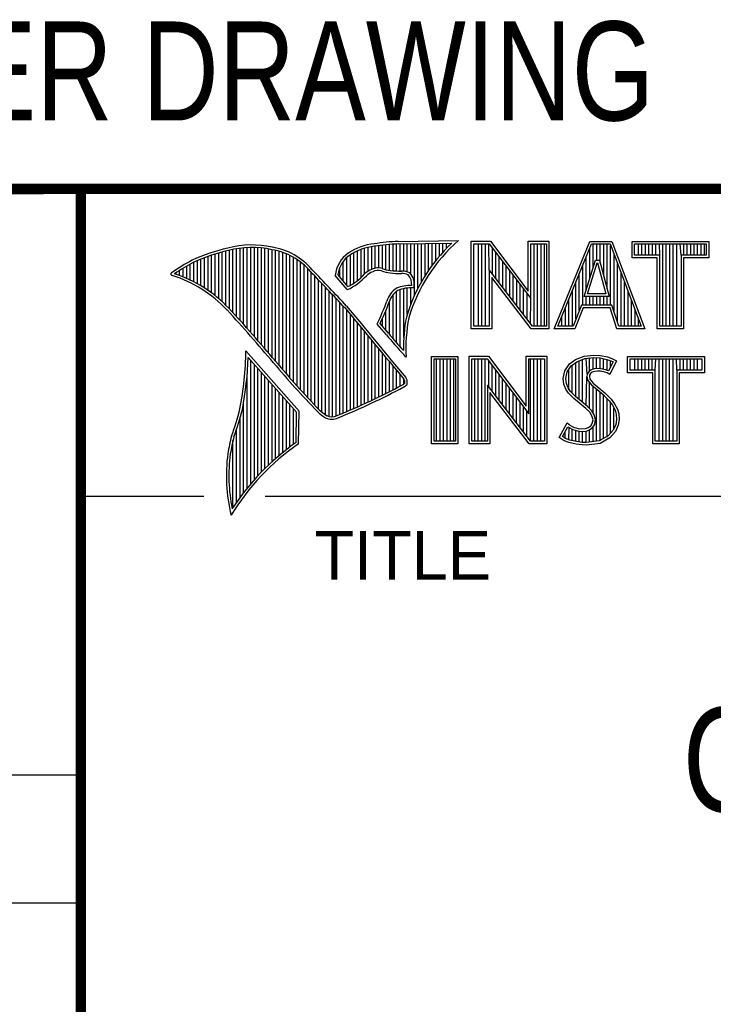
# Model space of a CAD drawing. Header units: inches. Extents: x 0 to 22, y 0 to 17.
# Tile 4 of 9: x 16.3 to 17.6, y 1.4 to 3.3. Entities that reach past the tile are written whole.
import ezdxf
from ezdxf.enums import TextEntityAlignment as Align

# ---------------------------------------------------------------- set-up
doc = ezdxf.new("R2010")
doc.units = ezdxf.units.IN
doc.header["$LTSCALE"] = 1.21
doc.header["$MEASUREMENT"] = 0
doc.layers.get('0').update_dxf_attribs({"linetype": 'CONTINUOUS'})
doc.styles.get("Standard").update_dxf_attribs({"font": 'txt', "width": 0.8})

msp = doc.modelspace()

# ---------------------------------------------------------------- linework, layer by layer
at = {"color": 2, "linetype": 'CONTINUOUS'}
for p, q in [((16.3737, 2.9596), (21.5037, 2.9596)), ((16.3737, 2.9596), (16.3737, 1.2496)), ((16.375, 2.96), (21.5, 2.96)), ((16.9742, 2.8027), (16.9742, 2.8536)), ((16.981, 2.8023), (16.981, 2.854)), ((16.9838, 2.8589), (17.0997, 2.8607)), ((16.9839, 2.8541), (17.087, 2.8557)), ((16.9879, 2.802), (16.9879, 2.8542)), ((16.9947, 2.8019), (16.9947, 2.8543)), ((17.0015, 2.8005), (17.0015, 2.8544)), ((17.0083, 2.7963), (17.0083, 2.8545)), ((17.0152, 2.755), (17.0152, 2.8546)), ((17.022, 2.7691), (17.022, 2.8547)), ((17.0288, 2.7817), (17.0288, 2.8548)), ((17.0357, 2.7931), (17.0357, 2.8549)), ((17.0425, 2.8035), (17.0425, 2.855)), ((17.0493, 2.8131), (17.0493, 2.8551)), ((17.0561, 2.822), (17.0561, 2.8552)), ((17.063, 2.8303), (17.063, 2.8553)), ((17.0698, 2.8381), (17.0698, 2.8554)), ((17.0766, 2.8454), (17.0766, 2.8555)), ((17.1243, 2.8592), (17.1609, 2.8592)), ((17.1243, 2.6915), (17.1243, 2.8592)), ((17.1291, 2.8543), (17.1585, 2.8543)), ((17.1291, 2.6963), (17.1291, 2.8543)), ((17.1381, 2.6963), (17.1381, 2.8543)), ((17.1447, 2.6963), (17.1447, 2.8543)), ((17.1514, 2.6963), (17.1514, 2.8543)), ((17.1589, 2.8042), (17.1581, 2.8543)), ((17.1585, 2.8543), (17.2383, 2.7492)), ((17.1609, 2.8592), (17.2334, 2.7636)), ((17.2334, 2.8592), (17.2732, 2.8592)), ((17.2334, 2.7636), (17.2334, 2.8592)), ((17.2383, 2.8543), (17.2684, 2.8543)), ((17.2383, 2.7492), (17.2383, 2.8543)), ((17.2449, 2.6963), (17.2449, 2.8543)), ((17.2515, 2.6963), (17.2515, 2.8543)), ((17.2582, 2.6963), (17.2582, 2.8543)), ((17.2649, 2.6963), (17.2649, 2.8543)), ((17.2684, 2.8543), (17.2684, 2.6963)), ((17.2732, 2.8592), (17.2732, 2.6915)), ((17.2831, 2.6915), (17.3516, 2.8591)), ((17.2903, 2.6964), (17.3548, 2.8542)), ((17.3516, 2.8591), (17.3938, 2.8591)), ((17.3548, 2.8542), (17.3905, 2.8542)), ((17.3583, 2.8098), (17.3583, 2.8542)), ((17.365, 2.8228), (17.365, 2.8542)), ((17.3717, 2.817), (17.3717, 2.8542)), ((17.3784, 2.7925), (17.3784, 2.8542)), ((17.385, 2.7679), (17.385, 2.8542)), ((17.3905, 2.8542), (17.4504, 2.6964)), ((17.3938, 2.8591), (17.4574, 2.6915)), ((17.4327, 2.8591), (17.5802, 2.8591)), ((17.4327, 2.8278), (17.4327, 2.8591)), ((17.4375, 2.8542), (17.5753, 2.8542)), ((17.4375, 2.8327), (17.4375, 2.8542)), ((17.4451, 2.8327), (17.4451, 2.8542)), ((17.4518, 2.8327), (17.4518, 2.8542)), ((17.4585, 2.8327), (17.4585, 2.8542)), ((17.4652, 2.8327), (17.4652, 2.8542)), ((17.4718, 2.8327), (17.4718, 2.8542)), ((17.4785, 2.8327), (17.4785, 2.8542)), ((17.4859, 2.8327), (17.4852, 2.8542)), ((17.4919, 2.6964), (17.4919, 2.8542)), ((17.4985, 2.6964), (17.4985, 2.8542)), ((17.5052, 2.6964), (17.5052, 2.8542)), ((17.5119, 2.6964), (17.5119, 2.8542)), ((17.5186, 2.6964), (17.5186, 2.8542)), ((17.5269, 2.8327), (17.5252, 2.8542)), ((17.5319, 2.8327), (17.5319, 2.8542)), ((17.5386, 2.8327), (17.5386, 2.8542)), ((17.5453, 2.8327), (17.5453, 2.8542)), ((17.5519, 2.8327), (17.5519, 2.8542)), ((17.5586, 2.8327), (17.5586, 2.8542)), ((17.5653, 2.8327), (17.5653, 2.8542)), ((17.572, 2.8327), (17.572, 2.8542)), ((17.5753, 2.8542), (17.5753, 2.8327)), ((17.5802, 2.8591), (17.5802, 2.8278)), ((16.6329, 2.7549), (16.6329, 2.8347)), ((16.6397, 2.7492), (16.6397, 2.8367)), ((16.6465, 2.7431), (16.6465, 2.8386)), ((16.6533, 2.7366), (16.6533, 2.8403)), ((16.6602, 2.7295), (16.6602, 2.8419)), ((16.667, 2.7221), (16.667, 2.8435)), ((16.6738, 2.7146), (16.6738, 2.8449)), ((16.6806, 2.707), (16.6806, 2.8459)), ((16.6875, 2.6995), (16.6875, 2.8467)), ((16.6943, 2.6918), (16.6943, 2.8472)), ((16.7011, 2.6841), (16.7011, 2.8474)), ((16.708, 2.6764), (16.708, 2.8474)), ((16.7148, 2.6685), (16.7148, 2.847)), ((16.7216, 2.6607), (16.7216, 2.8465)), ((16.7284, 2.6527), (16.7284, 2.8456)), ((16.7353, 2.6447), (16.7353, 2.8445)), ((16.7421, 2.6366), (16.7421, 2.8431)), ((16.7489, 2.6285), (16.7489, 2.8417)), ((16.7557, 2.6204), (16.7557, 2.84)), ((16.7626, 2.6125), (16.7626, 2.8378)), ((16.7694, 2.6046), (16.7694, 2.8352)), ((16.8991, 2.7788), (16.8991, 2.8375)), ((16.9059, 2.7837), (16.9059, 2.8408)), ((16.9128, 2.7896), (16.9128, 2.8436)), ((16.9196, 2.7966), (16.9196, 2.8459)), ((16.9264, 2.8018), (16.9264, 2.8477)), ((16.9332, 2.8053), (16.9332, 2.849)), ((16.9401, 2.8077), (16.9401, 2.8499)), ((16.9469, 2.8082), (16.9469, 2.8509)), ((16.9537, 2.8069), (16.9537, 2.8518)), ((16.9606, 2.8048), (16.9606, 2.8525)), ((16.9674, 2.8034), (16.9674, 2.8531)), ((17.1648, 2.7965), (17.1648, 2.8461)), ((17.1714, 2.7879), (17.1714, 2.8373)), ((17.3517, 2.7882), (17.3517, 2.8465)), ((17.3917, 2.7364), (17.3917, 2.851)), ((16.5919, 2.7815), (16.5919, 2.819)), ((16.5987, 2.7778), (16.5987, 2.8221)), ((16.6055, 2.7738), (16.6055, 2.8249)), ((16.6124, 2.7696), (16.6124, 2.8276)), ((16.6192, 2.765), (16.6192, 2.8301)), ((16.626, 2.7601), (16.626, 2.8325)), ((16.7762, 2.5968), (16.7762, 2.8321)), ((16.7831, 2.5891), (16.7831, 2.8284)), ((16.7899, 2.5815), (16.7899, 2.8242)), ((16.7967, 2.5739), (16.7967, 2.8193)), ((16.8786, 2.783), (16.8786, 2.8206)), ((16.8855, 2.7749), (16.8855, 2.8281)), ((16.8923, 2.7747), (16.8923, 2.8335)), ((17.1781, 2.7792), (17.1781, 2.8285)), ((17.1848, 2.7705), (17.1848, 2.8197)), ((17.3409, 2.7533), (17.3624, 2.8228)), ((17.345, 2.7666), (17.345, 2.8302)), ((17.3475, 2.7581), (17.3659, 2.8179)), ((17.3624, 2.8228), (17.3701, 2.8228)), ((17.3659, 2.8179), (17.3664, 2.8179)), ((17.3664, 2.8179), (17.3827, 2.7581)), ((17.3701, 2.8228), (17.389, 2.7533)), ((17.3984, 2.7232), (17.3984, 2.8334)), ((17.4051, 2.7034), (17.4051, 2.8158)), ((17.481, 2.8278), (17.4327, 2.8278)), ((17.4859, 2.8327), (17.4375, 2.8327)), ((17.481, 2.6915), (17.481, 2.8278)), ((17.4859, 2.6964), (17.4859, 2.8327)), ((17.5753, 2.8327), (17.5269, 2.8327)), ((17.5269, 2.8327), (17.5269, 2.6964)), ((17.5802, 2.8278), (17.5318, 2.8278)), ((17.5318, 2.8278), (17.5318, 2.6915)), ((16.5578, 2.796), (16.5578, 2.7989)), ((16.5646, 2.7936), (16.5646, 2.8033)), ((16.5714, 2.7909), (16.5714, 2.8075)), ((16.5782, 2.788), (16.5782, 2.8116)), ((16.5851, 2.7849), (16.5851, 2.8154)), ((16.8035, 2.5665), (16.8035, 2.8136)), ((16.8104, 2.5591), (16.8104, 2.807)), ((16.8172, 2.5519), (16.8172, 2.7996)), ((16.8718, 2.791), (16.8718, 2.8085)), ((17.2418, 2.6963), (17.1589, 2.8042)), ((17.1589, 2.8042), (17.1589, 2.6963)), ((17.1915, 2.7618), (17.1915, 2.8109)), ((17.1981, 2.7531), (17.1981, 2.8021)), ((17.3316, 2.7267), (17.3316, 2.7975)), ((17.3383, 2.7364), (17.3383, 2.8138)), ((17.4118, 2.6964), (17.4118, 2.7982)), ((16.824, 2.5447), (16.824, 2.7924)), ((16.8308, 2.5375), (16.8308, 2.7853)), ((16.8377, 2.5314), (16.8377, 2.7781)), ((16.8864, 2.7664), (16.8632, 2.7937)), ((16.8877, 2.7723), (16.8682, 2.7952)), ((17.2395, 2.6915), (17.1637, 2.7899)), ((17.1637, 2.7899), (17.1637, 2.6915)), ((17.2048, 2.7445), (17.2048, 2.7933)), ((17.2115, 2.7358), (17.2115, 2.7845)), ((17.325, 2.7101), (17.325, 2.7812)), ((17.4184, 2.6964), (17.4184, 2.7806)), ((16.8445, 2.5262), (16.8445, 2.7709)), ((16.8513, 2.523), (16.8513, 2.7637)), ((16.981, 2.664), (16.981, 2.7634)), ((16.9879, 2.6563), (16.9879, 2.7665)), ((16.9947, 2.6748), (16.9947, 2.7683)), ((17.0015, 2.7195), (17.0015, 2.7694)), ((17.0083, 2.7388), (17.0083, 2.7698)), ((17.2182, 2.7271), (17.2182, 2.7757)), ((17.2248, 2.7184), (17.2248, 2.7669)), ((17.3183, 2.6964), (17.3183, 2.7648)), ((17.4251, 2.6964), (17.4251, 2.763)), ((16.8581, 2.5224), (16.8581, 2.7565)), ((16.865, 2.5241), (16.865, 2.7493)), ((16.8718, 2.527), (16.8718, 2.7421)), ((16.9674, 2.6802), (16.9674, 2.7444)), ((16.9742, 2.672), (16.9742, 2.7568)), ((17.2315, 2.7098), (17.2315, 2.7581)), ((17.2382, 2.7011), (17.2383, 2.7492)), ((17.3116, 2.6964), (17.3116, 2.7485)), ((17.389, 2.7533), (17.3409, 2.7533)), ((17.345, 2.7364), (17.345, 2.7533)), ((17.3827, 2.7581), (17.3475, 2.7581)), ((17.3517, 2.7364), (17.3517, 2.7533)), ((17.3583, 2.7364), (17.3583, 2.7533)), ((17.365, 2.7364), (17.365, 2.7533)), ((17.3717, 2.7364), (17.3717, 2.7533)), ((17.3784, 2.7364), (17.3784, 2.7533)), ((17.385, 2.7364), (17.385, 2.7533)), ((17.4318, 2.6964), (17.4318, 2.7455)), ((16.8786, 2.5298), (16.8786, 2.7348)), ((16.8855, 2.5327), (16.8855, 2.727)), ((16.9606, 2.6882), (16.9606, 2.7266)), ((17.3049, 2.6964), (17.3049, 2.7322)), ((17.3356, 2.7364), (17.3195, 2.6964)), ((17.3388, 2.7316), (17.3228, 2.6915)), ((17.394, 2.7364), (17.3356, 2.7364)), ((17.3905, 2.7316), (17.3388, 2.7316)), ((17.4039, 2.6915), (17.3905, 2.7316)), ((17.4074, 2.6964), (17.394, 2.7364)), ((17.4385, 2.6964), (17.4385, 2.7279)), ((16.8923, 2.5356), (16.8923, 2.7187)), ((16.8991, 2.5385), (16.8991, 2.7104)), ((16.9059, 2.5415), (16.9059, 2.7022)), ((16.9537, 2.696), (16.9537, 2.7109)), ((17.2983, 2.6964), (17.2983, 2.7158)), ((17.4451, 2.6964), (17.4451, 2.7103)), ((16.9128, 2.5446), (16.9128, 2.6939)), ((16.9196, 2.5477), (16.9196, 2.6856)), ((16.9616, 2.6797), (16.9434, 2.7005)), ((16.9653, 2.6828), (16.9492, 2.7013)), ((17.1637, 2.6915), (17.1243, 2.6915)), ((17.1589, 2.6963), (17.1291, 2.6963)), ((17.2732, 2.6915), (17.2395, 2.6915)), ((17.2684, 2.6963), (17.2418, 2.6963)), ((17.3228, 2.6915), (17.2831, 2.6915)), ((17.3195, 2.6964), (17.2903, 2.6964)), ((17.4574, 2.6915), (17.4039, 2.6915)), ((17.4504, 2.6964), (17.4074, 2.6964)), ((17.5318, 2.6915), (17.481, 2.6915)), ((17.5269, 2.6964), (17.4859, 2.6964)), ((16.9264, 2.5508), (16.9264, 2.6774)), ((16.9332, 2.554), (16.9332, 2.6691)), ((16.7939, 2.533), (16.6919, 2.6489)), ((16.9401, 2.5573), (16.9401, 2.6608)), ((16.9469, 2.5606), (16.9469, 2.6526)), ((16.789, 2.5312), (16.6964, 2.6365)), ((16.7011, 2.3939), (16.7011, 2.6311)), ((16.9537, 2.5639), (16.9537, 2.6443)), ((16.9606, 2.5673), (16.9606, 2.6361)), ((16.9674, 2.5708), (16.9674, 2.6278)), ((16.999, 2.637), (16.9946, 2.6418)), ((17.0482, 2.6383), (17.0988, 2.6383)), ((17.0482, 2.4708), (17.0482, 2.6383)), ((17.0531, 2.6334), (17.0939, 2.6334)), ((17.0531, 2.4756), (17.0531, 2.6334)), ((17.0577, 2.4756), (17.0577, 2.6334)), ((17.0644, 2.4756), (17.0644, 2.6334)), ((17.071, 2.4756), (17.071, 2.6334)), ((17.0777, 2.4756), (17.0777, 2.6334)), ((17.0844, 2.4756), (17.0844, 2.6334)), ((17.0911, 2.4756), (17.0911, 2.6334)), ((17.0939, 2.6334), (17.0939, 2.4756)), ((17.0988, 2.6383), (17.0988, 2.4708)), ((17.1205, 2.6385), (17.1571, 2.6385)), ((17.1205, 2.4708), (17.1205, 2.6385)), ((17.1253, 2.6336), (17.1547, 2.6336)), ((17.1253, 2.4756), (17.1253, 2.6336)), ((17.1311, 2.4756), (17.1311, 2.6336)), ((17.1378, 2.4756), (17.1378, 2.6336)), ((17.1445, 2.4756), (17.1445, 2.6336)), ((17.1511, 2.4756), (17.1511, 2.6336)), ((17.1547, 2.6336), (17.2345, 2.5284)), ((17.1571, 2.6385), (17.2296, 2.5429)), ((17.1578, 2.5799), (17.1578, 2.6295)), ((17.2296, 2.6385), (17.2694, 2.6385)), ((17.2296, 2.5429), (17.2296, 2.6385)), ((17.2345, 2.6336), (17.2646, 2.6336)), ((17.2345, 2.5284), (17.2345, 2.6336)), ((17.2379, 2.4756), (17.2379, 2.6336)), ((17.2446, 2.4756), (17.2446, 2.6336)), ((17.2513, 2.4756), (17.2513, 2.6336)), ((17.2579, 2.4756), (17.2579, 2.6336)), ((17.2646, 2.6336), (17.2646, 2.4756)), ((17.2694, 2.6385), (17.2694, 2.4708)), ((17.3127, 2.6238), (17.3245, 2.6324)), ((17.3162, 2.6204), (17.3269, 2.6281)), ((17.3245, 2.6324), (17.3412, 2.639)), ((17.3269, 2.6281), (17.3424, 2.6343)), ((17.3314, 2.5555), (17.3314, 2.6299)), ((17.338, 2.5499), (17.338, 2.6326)), ((17.3412, 2.639), (17.3596, 2.641)), ((17.3424, 2.6343), (17.3597, 2.6362)), ((17.3466, 2.6041), (17.3447, 2.6345)), ((17.3514, 2.6103), (17.3514, 2.6353)), ((17.3581, 2.6135), (17.3581, 2.636)), ((17.3596, 2.641), (17.372, 2.6402)), ((17.3597, 2.6362), (17.3713, 2.6354)), ((17.3647, 2.6146), (17.3647, 2.6358)), ((17.3713, 2.6354), (17.3843, 2.6326)), ((17.3714, 2.6146), (17.3714, 2.6353)), ((17.372, 2.6402), (17.3856, 2.6373)), ((17.3781, 2.6134), (17.3781, 2.6339)), ((17.3843, 2.6326), (17.3921, 2.6299)), ((17.3848, 2.6117), (17.3848, 2.6324)), ((17.3856, 2.6373), (17.3939, 2.6344)), ((17.3966, 2.6278), (17.3879, 2.6106)), ((17.4031, 2.6301), (17.3899, 2.6036)), ((17.3914, 2.6176), (17.3914, 2.6301)), ((17.3921, 2.6299), (17.3966, 2.6278)), ((17.3939, 2.6344), (17.4031, 2.6301)), ((17.4242, 2.6383), (17.5717, 2.6383)), ((17.4242, 2.607), (17.4242, 2.6383)), ((17.429, 2.6334), (17.5669, 2.6334)), ((17.429, 2.6119), (17.429, 2.6334)), ((17.4382, 2.6119), (17.4382, 2.6334)), ((17.4448, 2.6119), (17.4448, 2.6334)), ((17.4515, 2.6119), (17.4515, 2.6334)), ((17.4582, 2.6119), (17.4582, 2.6334)), ((17.4649, 2.6119), (17.4649, 2.6334)), ((17.4716, 2.6119), (17.4716, 2.6334)), ((17.4774, 2.6119), (17.4782, 2.6334)), ((17.4849, 2.4756), (17.4849, 2.6334)), ((17.4916, 2.4756), (17.4916, 2.6334)), ((17.4983, 2.4756), (17.4983, 2.6334)), ((17.5049, 2.4756), (17.5049, 2.6334)), ((17.5116, 2.4756), (17.5116, 2.6334)), ((17.5185, 2.6119), (17.5183, 2.6334)), ((17.525, 2.6119), (17.525, 2.6334)), ((17.5316, 2.6119), (17.5316, 2.6334)), ((17.5383, 2.6119), (17.5383, 2.6334)), ((17.545, 2.6119), (17.545, 2.6334)), ((17.5517, 2.6119), (17.5517, 2.6334)), ((17.5583, 2.6119), (17.5583, 2.6334)), ((17.5669, 2.6334), (17.5669, 2.6119)), ((17.5717, 2.6383), (17.5717, 2.607)), ((16.708, 2.4018), (16.708, 2.6233)), ((16.7148, 2.4093), (16.7148, 2.6156)), ((16.7216, 2.4165), (16.7216, 2.6078)), ((16.9742, 2.5743), (16.9742, 2.6195)), ((16.981, 2.5778), (16.981, 2.6113)), ((17.1645, 2.5712), (17.1645, 2.6207)), ((17.1712, 2.5625), (17.1712, 2.6119)), ((17.3009, 2.5961), (17.3037, 2.6105)), ((17.3037, 2.6105), (17.3127, 2.6238)), ((17.3058, 2.5959), (17.3083, 2.6086)), ((17.3083, 2.6086), (17.3162, 2.6204)), ((17.3113, 2.5744), (17.3113, 2.6131)), ((17.318, 2.5677), (17.318, 2.6217)), ((17.3247, 2.561), (17.3247, 2.6265)), ((17.3497, 2.609), (17.3466, 2.6041)), ((17.3543, 2.6124), (17.3497, 2.609)), ((17.3565, 2.6079), (17.3533, 2.6056)), ((17.3604, 2.6142), (17.3543, 2.6124)), ((17.3614, 2.6094), (17.3565, 2.6079)), ((17.3664, 2.6148), (17.3604, 2.6142)), ((17.3665, 2.6099), (17.3614, 2.6094)), ((17.3726, 2.6145), (17.3664, 2.6148)), ((17.372, 2.6097), (17.3665, 2.6099)), ((17.3807, 2.6079), (17.372, 2.6097)), ((17.3819, 2.6126), (17.3726, 2.6145)), ((17.3853, 2.6065), (17.3807, 2.6079)), ((17.3873, 2.6109), (17.3819, 2.6126)), ((17.3879, 2.6106), (17.3873, 2.6109)), ((17.4774, 2.6119), (17.429, 2.6119)), ((17.4774, 2.4756), (17.4774, 2.6119)), ((17.5669, 2.6119), (17.5185, 2.6119)), ((17.5185, 2.6119), (17.5185, 2.4756)), ((16.6943, 2.3857), (16.6943, 2.603)), ((16.7284, 2.4233), (16.7284, 2.6001)), ((16.7353, 2.4299), (16.7353, 2.5923)), ((16.9879, 2.5814), (16.9879, 2.603)), ((16.9947, 2.5853), (16.9947, 2.5948)), ((17.1778, 2.5539), (17.1778, 2.6031)), ((17.1845, 2.5452), (17.1845, 2.5943)), ((17.302, 2.5852), (17.3009, 2.5961)), ((17.3068, 2.5863), (17.3058, 2.5959)), ((17.3447, 2.5443), (17.3461, 2.5993)), ((17.3466, 2.6041), (17.3461, 2.5993)), ((17.3461, 2.5993), (17.3477, 2.5922)), ((17.3477, 2.5922), (17.3547, 2.5835)), ((17.3513, 2.6025), (17.351, 2.5996)), ((17.351, 2.5996), (17.3521, 2.5944)), ((17.3533, 2.6056), (17.3513, 2.6025)), ((17.3521, 2.5944), (17.3582, 2.5869)), ((17.3899, 2.6036), (17.3853, 2.6065)), ((17.4726, 2.607), (17.4242, 2.607)), ((17.4726, 2.4708), (17.4726, 2.607)), ((17.5717, 2.607), (17.5233, 2.607)), ((17.5233, 2.607), (17.5233, 2.4708)), ((16.7421, 2.4363), (16.7421, 2.5846)), ((16.7489, 2.4424), (16.7489, 2.5768)), ((17.238, 2.4756), (17.1551, 2.5834)), ((17.1551, 2.5834), (17.1551, 2.4756)), ((17.1912, 2.5365), (17.1912, 2.5855)), ((17.1979, 2.5278), (17.1979, 2.5767)), ((17.3058, 2.5754), (17.302, 2.5852)), ((17.3109, 2.5679), (17.3058, 2.5754)), ((17.3101, 2.5777), (17.3068, 2.5863)), ((17.3147, 2.571), (17.3101, 2.5777)), ((17.3243, 2.5614), (17.3147, 2.571)), ((17.3514, 2.5381), (17.3514, 2.5876)), ((17.3547, 2.5835), (17.3771, 2.5649)), ((17.3581, 2.5298), (17.3581, 2.5807)), ((17.3582, 2.5869), (17.3804, 2.5685)), ((17.3647, 2.4755), (17.3647, 2.5752)), ((16.7557, 2.4482), (16.7557, 2.569)), ((16.7626, 2.4538), (16.7626, 2.5613)), ((16.7694, 2.4592), (16.7694, 2.5535)), ((17.2356, 2.4708), (17.1599, 2.5692)), ((17.1599, 2.5692), (17.1599, 2.4708)), ((17.2045, 2.5192), (17.2045, 2.5679)), ((17.2112, 2.5105), (17.2112, 2.5591)), ((17.3153, 2.5636), (17.3109, 2.5679)), ((17.321, 2.5578), (17.3153, 2.5636)), ((17.3441, 2.5385), (17.321, 2.5578)), ((17.3474, 2.5421), (17.3243, 2.5614)), ((17.3714, 2.4763), (17.3714, 2.5696)), ((17.3771, 2.5649), (17.383, 2.559)), ((17.3781, 2.4808), (17.3781, 2.5639)), ((17.3804, 2.5685), (17.3864, 2.5624)), ((17.383, 2.559), (17.3888, 2.5529)), ((17.3848, 2.4834), (17.3848, 2.5571)), ((17.3864, 2.5624), (17.3925, 2.5561)), ((17.3888, 2.5529), (17.3953, 2.5446)), ((17.3925, 2.5561), (17.3994, 2.5472)), ((16.6875, 2.377), (16.6875, 2.5502)), ((16.7762, 2.4644), (16.7762, 2.5458)), ((16.7831, 2.4694), (16.7831, 2.538)), ((16.7927, 2.4704), (16.7939, 2.533)), ((17.2179, 2.5018), (17.2179, 2.5503)), ((17.2246, 2.4931), (17.2246, 2.5415)), ((17.2312, 2.4844), (17.2312, 2.5327)), ((17.3516, 2.5311), (17.3441, 2.5385)), ((17.3554, 2.5341), (17.3474, 2.5421)), ((17.3604, 2.5261), (17.3554, 2.5341)), ((17.3914, 2.4908), (17.3914, 2.5495)), ((17.3953, 2.5446), (17.4001, 2.535)), ((17.3981, 2.4982), (17.3981, 2.5389)), ((17.3994, 2.5472), (17.4046, 2.5368)), ((17.4001, 2.535), (17.4024, 2.5275)), ((17.4046, 2.5368), (17.4072, 2.5285)), ((16.6806, 2.368), (16.6806, 2.52)), ((16.788, 2.4729), (16.789, 2.5312)), ((17.3559, 2.5241), (17.3516, 2.5311)), ((17.3579, 2.5169), (17.3559, 2.5241)), ((17.3565, 2.5097), (17.3579, 2.5169)), ((17.3629, 2.5171), (17.3604, 2.5261)), ((17.3611, 2.5079), (17.3629, 2.5171)), ((17.4031, 2.5174), (17.4016, 2.5077)), ((17.4024, 2.5275), (17.4031, 2.5174)), ((17.408, 2.5172), (17.4063, 2.5063)), ((17.4072, 2.5285), (17.408, 2.5172)), ((16.6738, 2.3584), (16.6738, 2.4982)), ((17.2931, 2.483), (17.3081, 2.5106)), ((17.2995, 2.4845), (17.3097, 2.5034)), ((17.3081, 2.5106), (17.3144, 2.506)), ((17.3097, 2.5034), (17.3119, 2.5018)), ((17.3113, 2.478), (17.3119, 2.5018)), ((17.3119, 2.5018), (17.3189, 2.4983)), ((17.3144, 2.506), (17.3207, 2.5028)), ((17.318, 2.4765), (17.318, 2.4986)), ((17.3189, 2.4983), (17.328, 2.4952)), ((17.3207, 2.5028), (17.3291, 2.5)), ((17.3247, 2.475), (17.3247, 2.4963)), ((17.328, 2.4952), (17.3365, 2.4942)), ((17.3291, 2.5), (17.3366, 2.4991)), ((17.3314, 2.474), (17.3314, 2.4948)), ((17.3365, 2.4942), (17.3446, 2.4949)), ((17.3366, 2.4991), (17.3435, 2.4997)), ((17.3435, 2.4997), (17.3487, 2.5017)), ((17.3446, 2.4949), (17.351, 2.4974)), ((17.3447, 2.4728), (17.3447, 2.4949)), ((17.3487, 2.5017), (17.3536, 2.5051)), ((17.351, 2.4974), (17.3572, 2.5017)), ((17.3514, 2.4737), (17.3514, 2.4975)), ((17.3536, 2.5051), (17.3565, 2.5097)), ((17.3572, 2.5017), (17.3611, 2.5079)), ((17.3581, 2.4746), (17.3581, 2.5024)), ((17.3967, 2.4966), (17.3868, 2.4857)), ((17.4016, 2.5077), (17.3967, 2.4966)), ((17.4063, 2.5063), (17.4008, 2.4939)), ((16.667, 2.3482), (16.667, 2.477)), ((17.0939, 2.4756), (17.0531, 2.4756)), ((17.1551, 2.4756), (17.1253, 2.4756)), ((17.2646, 2.4756), (17.238, 2.4756)), ((17.3026, 2.4766), (17.2931, 2.483)), ((17.3049, 2.4809), (17.2995, 2.4845)), ((17.3118, 2.4729), (17.3026, 2.4766)), ((17.3047, 2.481), (17.3047, 2.4941)), ((17.3132, 2.4775), (17.3049, 2.4809)), ((17.3262, 2.4748), (17.3132, 2.4775)), ((17.338, 2.473), (17.338, 2.494)), ((17.3699, 2.4761), (17.345, 2.4729)), ((17.3868, 2.4857), (17.3699, 2.4761)), ((17.3899, 2.4818), (17.3714, 2.4714)), ((17.4008, 2.4939), (17.3899, 2.4818)), ((17.5185, 2.4756), (17.4774, 2.4756)), ((17.0988, 2.4708), (17.0482, 2.4708)), ((17.1599, 2.4708), (17.1205, 2.4708)), ((17.2694, 2.4708), (17.2356, 2.4708)), ((17.3254, 2.47), (17.3118, 2.4729)), ((17.3369, 2.4683), (17.3254, 2.47)), ((17.3373, 2.4731), (17.3262, 2.4748)), ((17.3452, 2.468), (17.3369, 2.4683)), ((17.345, 2.4729), (17.3373, 2.4731)), ((17.3714, 2.4714), (17.3452, 2.468)), ((17.5233, 2.4708), (17.4726, 2.4708)), ((16.375, 2.37), (16.6109, 2.37)), ((16.7288, 2.37), (21.5, 2.37)), ((13.61, 1.835), (16.375, 1.835)), ((16.375, 1.5888), (13.61, 1.5888))]:
    msp.add_line(p, q, dxfattribs=at)
at = {"color": 7, "linetype": 'CONTINUOUS', "const_width": 0.02}
for points in [[(13.6, 2.9595), (21.5, 2.96)], [(16.375, 2.96), (16.375, 0.5)]]:
    msp.add_lwpolyline(points, dxfattribs=at)
at = {"color": 2, "linetype": 'CONTINUOUS'}
for centre, radius, start, end in [((16.9502, 2.7423), 0.1128, 96.3009, 123.1685), ((17.0005, 2.4511), 0.4082, 92.3475, 98.8367), ((17.0005, 2.4511), 0.4034, 92.3569, 98.8525), ((17.308, 2.6221), 0.3216, 133.4014, 163.4571), ((17.308, 2.6221), 0.3168, 131.1193, 163.4132), ((16.7315, 2.5144), 0.3399, 102.6162, 114.8514), ((16.7315, 2.5144), 0.3351, 102.5989, 114.8296), ((16.7034, 2.6747), 0.1775, 77.2819, 105.0682), ((16.7034, 2.6747), 0.1727, 77.2314, 105.1003), ((16.7222, 2.7226), 0.1221, 40.1653, 80.8429), ((16.7222, 2.7226), 0.1269, 40.2333, 80.7735), ((16.923, 2.7875), 0.0602, 125.032, 174.0466), ((16.9502, 2.7423), 0.108, 96.2443, 123.1259), ((16.7759, 2.4698), 0.3996, 117.9347, 124.5691), ((16.7759, 2.4698), 0.3948, 117.954, 124.0374), ((16.923, 2.7875), 0.0554, 125.1142, 171.9572), ((16.5507, 2.7963), 0.00298, 121.3543, 265.8048), ((16.4772, 2.5601), 0.2493, 43.1664, 71.8497), ((9.1994, -4.4938), 10.5463, 43.2461, 43.76704), ((9.199, -4.4944), 10.5518, 43.24607, 43.76701), ((16.9517, 2.7612), 0.0478, 112.9196, 132.2699), ((16.9517, 2.7612), 0.043, 112.6662, 131.9321), ((16.9455, 2.7813), 0.0269, 72.6128, 117.3853), ((16.9455, 2.7813), 0.0221, 72.9381, 117.8635), ((16.977, 2.8697), 0.0718, 249.5515, 263.1636), ((16.977, 2.8697), 0.067, 249.4455, 263.1373), ((16.9944, 3.0501), 0.253, 264.1107, 269.1006), ((16.9944, 3.0501), 0.2482, 264.1189, 269.068), ((16.9917, 2.7681), 0.0339, 64.4685, 92.2537), ((16.9917, 2.7681), 0.0291, 66.3231, 92.5053), ((16.9825, 2.7769), 0.0323, 347.1178, 42.4037), ((16.4773, 2.5601), 0.2445, 43.1672, 72.5708), ((16.8429, 2.8642), 0.107, 293.9928, 318.4439), ((16.8429, 2.8642), 0.1022, 295.9966, 318.5916), ((16.9825, 2.7769), 0.0275, 355.2987, 40.4494), ((17.0047, 2.732), 0.0441, 122.6948, 163.4996), ((17.0047, 2.732), 0.0393, 123.3496, 163.7165), ((17.0094, 2.698), 0.0767, 89.6565, 111.8738), ((17.0094, 2.698), 0.0719, 86.3769, 111.5054), ((16.5488, 2.8964), 0.4406, 333.6063, 339.8409), ((16.5488, 2.8963), 0.4454, 334.022, 339.8635), ((14.6645, 0.8858), 2.7122, 39.9143, 42.7655), ((14.6639, 0.8852), 2.7178, 39.9159, 42.7668), ((117.205, 85.4976), 130.0576, 219.522219, 219.6006), ((117.1292, 85.4341), 129.954, 219.521832, 219.600442), ((17.3248, 2.6518), 0.3309, 169.2392, 180.3763), ((17.3248, 2.6518), 0.3261, 169.2807, 182.6075), ((17.5234, 3.1364), 0.724, 219.1087, 223.0885), ((17.5234, 3.1364), 0.7192, 219.1032, 222.5932), ((16.0461, 2.6599), 0.6459, 349.0852, 359.0204), ((16.0461, 2.6599), 0.6507, 349.0758, 357.94), ((18.1343, 3.7937), 1.8102, 220.042, 224.0069), ((18.1342, 3.7937), 1.815, 220.0434, 224.0127), ((16.9709, 2.5786), 0.0288, 26.3697, 33.9), ((16.9687, 2.5899), 0.028, 353.6797, 3.043), ((16.9709, 2.5786), 0.0336, 24.6866, 34.3242), ((16.9687, 2.5899), 0.0328, 350.4758, 4.7759), ((16.3916, 3.7016), 1.269, 291.9871, 298.2491), ((16.3917, 3.7016), 1.2737, 291.9984, 298.2504), ((16.98, 2.6057), 0.0252, 299.2501, 311.2614), ((16.98, 2.6057), 0.03, 299.1847, 314.8198), ((16.2632, 2.6388), 0.4292, 339.0712, 346.3669), ((16.2632, 2.6388), 0.434, 339.1085, 346.381), ((16.9079, 2.6176), 0.116, 227.0911, 236.9191), ((16.9079, 2.6176), 0.1112, 227.1627, 236.7917), ((16.8565, 2.5437), 0.0261, 242.8484, 298.0511), ((16.8565, 2.5437), 0.0213, 243.4913, 298.7009), ((17.0658, 2.3848), 0.4141, 165.9359, 170.6858), ((17.0658, 2.3848), 0.4093, 165.9761, 170.6762), ((17.0508, 2.0969), 0.454, 124.6428, 148.5563), ((17.0508, 2.0969), 0.4588, 124.9509, 147.098), ((16.9723, 2.4095), 0.318, 172.3562, 193.7958), ((16.9723, 2.4095), 0.3132, 172.3688, 191.6866)]:
    msp.add_arc(centre, radius, start, end, dxfattribs=at)

# ---------------------------------------------------------------- texts
at = {"color": 7, "linetype": 'CONTINUOUS', "width": 0.8}
msp.add_text('CUSTOMER DRAWING', height=0.19, dxfattribs=at).set_placement((16.3742, 3.0911), align=Align.CENTER)
at = {"color": 2, "linetype": 'CONTINUOUS'}
msp.add_text('TITLE', height=0.093, dxfattribs=at).set_placement((16.8235, 2.21))
at = {"color": 7, "linetype": 'CONTINUOUS', "insert": (18.9387, 1.9646), "char_height": 0.2, "width": 3.52, "attachment_point": 2}
msp.add_mtext('CONNECTOR, 16 POSITION\\PUSB-62XX', dxfattribs=at)

doc.saveas('drawing.dxf')
